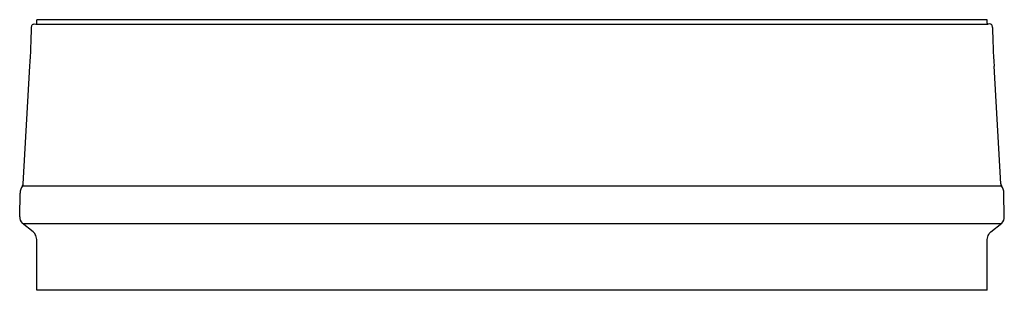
# Model space of a CAD drawing. Header units: millimetres. Extents: x 2403.67 to 2405.63, y 3181.49 to 3182.03.
import ezdxf

# ---------------------------------------------------------------- set-up
doc = ezdxf.new("R2010")
doc.units = ezdxf.units.MM
doc.layers.add('SANINDUSA', color=3, linetype='Continuous')

msp = doc.modelspace()

# ---------------------------------------------------------------- linework, layer by layer
at = {"layer": 'SANINDUSA'}
for p, q in [((2403.7077, 3182.0203), (2403.7082, 3182.0273)), ((2405.596, 3182.0203), (2405.5955, 3182.0273)), ((2403.7024, 3182.0188), (2403.7062, 3182.0185)), ((2403.7062, 3182.0185), (2405.5975, 3182.0185)), ((2405.6013, 3182.0188), (2405.5975, 3182.0185)), ((2403.681, 3181.7018), (2403.6943, 3181.9348)), ((2405.6227, 3181.7018), (2405.6094, 3181.9348)), ((2403.6796, 3181.6978), (2405.6241, 3181.6978)), ((2403.6739, 3181.6358), (2403.6748, 3181.6833)), ((2405.6298, 3181.6358), (2405.6289, 3181.6833)), ((2403.7007, 3181.6062), (2403.6788, 3181.6237)), ((2405.6232, 3181.6223), (2403.6805, 3181.6223)), ((2405.603, 3181.6062), (2405.6249, 3181.6237)), ((2403.7079, 3181.4903), (2403.7079, 3181.5888)), ((2405.5958, 3181.4903), (2405.5958, 3181.5888))]:
    msp.add_line(p, q, dxfattribs=at)
at = {"layer": 'SANINDUSA', "flags": 128}
for points in [[(2403.6973, 3182.0119), (2403.6974, 3182.0133), (2403.6977, 3182.0146), (2403.6982, 3182.0158), (2403.6988, 3182.0169), (2403.6996, 3182.0177), (2403.7005, 3182.0183), (2403.7014, 3182.0187), (2403.7024, 3182.0188)], [(2405.6064, 3182.0119), (2405.6063, 3182.0133), (2405.606, 3182.0146), (2405.6055, 3182.0158), (2405.6049, 3182.0169), (2405.6041, 3182.0177), (2405.6032, 3182.0183), (2405.6023, 3182.0187), (2405.6013, 3182.0188)], [(2403.7079, 3181.5888), (2403.7077, 3181.5914), (2403.7074, 3181.594), (2403.7068, 3181.5965), (2403.7059, 3181.5988), (2403.7049, 3181.601), (2403.7037, 3181.603), (2403.7022, 3181.6047), (2403.7007, 3181.6062)], [(2405.5958, 3181.5888), (2405.596, 3181.5914), (2405.5963, 3181.594), (2405.5969, 3181.5965), (2405.5978, 3181.5988), (2405.5988, 3181.601), (2405.6, 3181.603), (2405.6015, 3181.6047), (2405.603, 3181.6062)]]:
    msp.add_lwpolyline(points, dxfattribs=at)
at = {"layer": 'SANINDUSA'}
for centre, radius, start, end in [((2401.6822, 3182.0499), 2.0154, 356.7273, 358.9214), ((2403.706, 3182.0202), 0.00168, 277.2123, 3.755), ((2405.5977, 3182.0202), 0.00168, 176.245, 262.7877), ((2407.6215, 3182.0499), 2.0154, 181.0786, 183.2727), ((2403.6989, 3181.6834), 0.0241, 143.276, 180.1829), ((2403.6739, 3181.7021), 0.00712, 323.1003, 357.9178), ((2405.6298, 3181.7021), 0.00712, 182.0822, 216.8997), ((2405.6048, 3181.6834), 0.0241, 359.8171, 36.724), ((2403.6891, 3181.6349), 0.0152, 176.4489, 227.16), ((2405.6146, 3181.6349), 0.0152, 312.84, 3.5511)]:
    msp.add_arc(centre, radius, start, end, dxfattribs=at)
for points in [[(2405.5955, 3182.0273), (2405.543, 3182.0273), (2405.4904, 3182.0273), (2405.4373, 3182.0273), (2405.4363, 3182.0273), (2405.4348, 3182.0273), (2405.4339, 3182.0273), (2405.4329, 3182.0273), (2405.4319, 3182.0273), (2405.4304, 3182.0273), (2405.4294, 3182.0273), (2405.4138, 3182.0273), (2405.3322, 3182.0273), (2405.2372, 3182.0273), (2405.15, 3182.0273), (2405.1409, 3182.0273), (2405.1298, 3182.0273), (2405.1206, 3182.0273), (2405.116, 3182.0273), (2405.0206, 3182.0273), (2404.8246, 3182.0273), (2404.5144, 3182.0273), (2404.3093, 3182.0273), (2404.2086, 3182.0273), (2404.1997, 3182.0273), (2404.1825, 3182.0273), (2404.1568, 3182.0273), (2404.1399, 3182.0273), (2404.06, 3182.0273), (2403.9707, 3182.0273), (2403.8933, 3182.0273), (2403.8743, 3182.0273), (2403.8733, 3182.0273), (2403.8718, 3182.0273), (2403.8709, 3182.0273), (2403.8699, 3182.0273), (2403.8689, 3182.0273), (2403.8674, 3182.0273), (2403.8664, 3182.0273), (2403.8133, 3182.0273), (2403.7608, 3182.0273), (2403.7082, 3182.0273)], [(2405.5958, 3181.4903), (2405.5433, 3181.4903), (2405.4908, 3181.4903), (2405.4376, 3181.4903), (2405.4367, 3181.4903), (2405.4352, 3181.4903), (2405.4342, 3181.4903), (2405.4332, 3181.4903), (2405.4322, 3181.4903), (2405.4308, 3181.4903), (2405.4298, 3181.4903), (2405.4142, 3181.4903), (2405.3325, 3181.4903), (2405.2375, 3181.4903), (2405.1502, 3181.4903), (2405.1411, 3181.4903), (2405.13, 3181.4903), (2405.1207, 3181.4903), (2405.1161, 3181.4903), (2405.0207, 3181.4903), (2404.8247, 3181.4903), (2404.5143, 3181.4903), (2404.3092, 3181.4903), (2404.2084, 3181.4903), (2404.1996, 3181.4903), (2404.1823, 3181.4903), (2404.1566, 3181.4903), (2404.1397, 3181.4903), (2404.0597, 3181.4903), (2403.9704, 3181.4903), (2403.893, 3181.4903), (2403.874, 3181.4903), (2403.873, 3181.4903), (2403.8715, 3181.4903), (2403.8705, 3181.4903), (2403.8695, 3181.4903), (2403.8685, 3181.4903), (2403.8671, 3181.4903), (2403.8661, 3181.4903), (2403.8129, 3181.4903), (2403.7604, 3181.4903), (2403.7079, 3181.4903)]]:
    msp.add_open_spline(points, degree=3, knots=[0, 0, 0, 0, 0.104486, 0.104486, 0.10546, 0.106435, 0.107409, 0.107409, 0.108384, 0.109359, 0.110334, 0.110334, 0.14, 0.263399, 0.263399, 0.270265, 0.277132, 0.28, 0.283999, 0.283999, 0.42, 0.56, 0.706667, 0.706985, 0.706985, 0.719754, 0.732524, 0.745293, 0.745293, 0.853333, 0.889666, 0.889666, 0.890641, 0.891616, 0.892591, 0.892591, 0.893565, 0.89454, 0.895514, 0.895514, 1, 1, 1, 1], dxfattribs=at)

doc.saveas('drawing.dxf')
